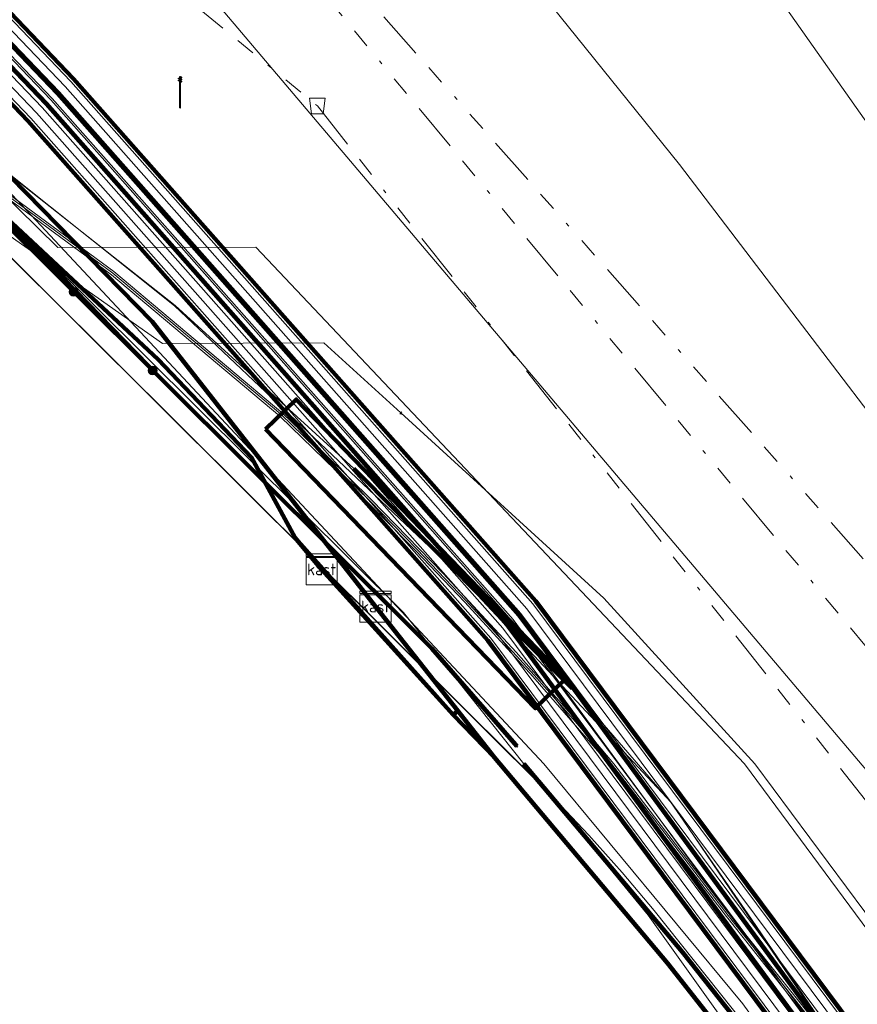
# Model space of a CAD drawing. Header units: metres. Extents: x 153756 to 154348, y 463867 to 464433.
# Tile 53 of 76: x 154060 to 154081, y 463994 to 464019. Entities that reach past the tile are written whole.
import ezdxf
from ezdxf.enums import TextEntityAlignment as Align
from ezdxf.lldxf.tags import DXFTag

# ---------------------------------------------------------------- set-up
doc = ezdxf.new("R2010")
doc.units = ezdxf.units.M
doc.header["$LTSCALE"] = 0.5
doc.linetypes.add('RI-OVERIG-SO', pattern=[17, 5, -2, 2, -2, 0, -2, 2, -2])
doc.layers.get('0').update_dxf_attribs({"linetype": 'CONTINUOUS'})
for name, color, linetype, lineweight in [('B-PV-KL-DATA_COAXKABEL_17_ZIGGO BV-G', 90, 'KL-DATA-SO', 18), ('B-PV-KL-DATA_DUCT_ZIGGO BV-G', 90, 'CONTINUOUS', 100), ('B-PV-KL-DATA_EUROFIBER NEDERLAND BV-G', 90, 'KL-DATA-SO', 18), ('B-PV-KL-DATA_HULPSTUK_KPN BV-S', 90, 'CONTINUOUS', 25), ('B-PV-KL-DATA_HULPSTUK_ZIGGO BV-S', 90, 'CONTINUOUS', 25), ('B-PV-KL-DATA_KABELBED_KPN BV-G', 90, 'CONTINUOUS', 100), ('B-PV-KL-DATA_KABELBED_ZIGGO BV-G', 90, 'CONTINUOUS', 100), ('B-PV-KL-DATA_MANTELBUIS_POLYVINYLCHLORIDE PVC_110_KPN BV-G', 90, 'CONTINUOUS', 100), ('B-PV-KL-DATA_MANTELBUIS_REGGEFIBER OPERATOR BV-G', 90, 'CONTINUOUS', 100), ('B-PV-KL-DATA_MANTELBUIS_ZIGGO BV-G', 90, 'CONTINUOUS', 100), ('B-PV-KL-DATA_REGGEFIBER OPERATOR BV-G', 90, 'KL-DATA-SO', 18), ('B-PV-KL-DATA_STEDIN NETBEHEER BV-G', 90, 'KL-DATA-SO', 18), ('B-PV-KL-ET_HS_50 KV_STEDIN NETBEHEER BV-G', 10, 'KL-HS-SO', 18), ('B-PV-KL-ET_HS_MANTELBUIS_POLYETHYLEEN PE_110_STEDIN NETBEHEER BV-G', 10, 'CONTINUOUS', 100), ('B-PV-KL-ET_HS_MANTELBUIS_POLYETHYLEEN PE_125_STEDIN NETBEHEER BV-G', 10, 'CONTINUOUS', 100), ('B-PV-KL-ET_HS_MANTELBUIS_POLYVINYLCHLORIDE PVC_125_STEDIN NETBEHEER BV-G', 10, 'CONTINUOUS', 100), ('B-PV-KL-ET_LS_400 V_STEDIN NETBEHEER BV-G', 190, 'KL-LS-SO', 18), ('B-PV-KL-ET_LS_GEMEENTE AMERSFOORT-S', 190, 'CONTINUOUS', 25), ('B-PV-KL-ET_LS_MANTELBUIS_POLYETHYLEEN PE_110_STEDIN NETBEHEER BV-G', 190, 'CONTINUOUS', 100), ('B-PV-KL-ET_LS_MANTELBUIS_POLYETHYLEEN PE_125_STEDIN NETBEHEER BV-G', 190, 'CONTINUOUS', 100), ('B-PV-KL-ET_LS_MANTELBUIS_POLYVINYLCHLORIDE PVC_125_STEDIN NETBEHEER BV-G', 190, 'CONTINUOUS', 100), ('B-PV-KL-ET_MS_10 KV_STEDIN NETBEHEER BV-G', 130, 'KL-MS-SO', 18), ('B-PV-KL-ET_MS_MANTELBUIS_POLYETHYLEEN PE_110_STEDIN NETBEHEER BV-G', 130, 'CONTINUOUS', 100), ('B-PV-KL-ET_MS_MANTELBUIS_POLYETHYLEEN PE_125_STEDIN NETBEHEER BV-G', 130, 'CONTINUOUS', 100), ('B-PV-KL-GAS_LD_GRIJS GIETIJZER_274_STEDIN NETBEHEER BV-G', 50, 'KL-GAS_LD-SO', 18), ('B-PV-KL-WARMTENET_WARMTEBEDRIJF EDE-G', 80, 'KL-WARMTENET-SO', 18), ('B-PV-KL-WATER_150_VITENS-G', 170, 'KL-WATER-SO', 18), ('B-PV-KL-WATER_160_VITENS-G', 170, 'KL-WATER-SO', 18), ('B-PV-KL-WATER_HULPSTUK_VITENS-S', 170, 'CONTINUOUS', 25), ('B-PV-OG-INFO_STEDIN NETBEHEER BV-G', 7, 'CONTINUOUS', 18), ('B-PV-OG-INFO_WARMTEBEDRIJF EDE-GV', 7, 'CONTINUOUS', 18), ('B-PV-RI-VRIJVERVAL_BETON_1800_GEMEENTE AMERSFOORT-G', 210, 'RI-OVERIG-SO', 18), ('B-PV-RI-VRIJVERVAL_BETON_300_GEMEENTE AMERSFOORT-G', 210, 'RI-OVERIG-SO', 18), ('B-PV-RI-VRIJVERVAL_BETON_480_GEMEENTE AMERSFOORT-G', 210, 'RI-OVERIG-SO', 18), ('B-PV-RI-VRIJVERVAL_HULPSTUK_GEMEENTE AMERSFOORT-S', 210, 'CONTINUOUS', 25)]:
    doc.layers.add(name, color=color, linetype=linetype, lineweight=lineweight)
doc.styles.add('NLCS-ISO', font='txt')
tags = doc.linetypes.add('KL-DATA-SO', pattern='A,4,-1,[101,NLCS.SHX,S=0.5,R=0,X=0,Y=0],-1,4,-1,["D",Standard,S=1,R=0,X=-0.25,Y=-0.5],-1.5', length=12.5).pattern_tags.tags
tags[18] = DXFTag(74, 10)
tags = doc.linetypes.add('KL-GAS_LD-SO', pattern='A,4,-1,[69,NLCS.SHX,S=0.5,R=0,X=0,Y=0],-1,4,-1,["L",Standard,S=1,R=0,X=0.25,Y=-0.5],-2', length=13).pattern_tags.tags
tags[18] = DXFTag(74, 10)
tags = doc.linetypes.add('KL-HS-SO', pattern='A,4,-1,[103,NLCS.SHX,S=0.75,R=0,X=0,Y=0],-1,4,-1,["H",Standard,S=1,R=0,X=0,Y=-0.5],-2', length=13).pattern_tags.tags
tags[18] = DXFTag(74, 10)
tags = doc.linetypes.add('KL-LS-SO', pattern='A,4,-1,[103,NLCS.SHX,S=0.75,R=0,X=0,Y=0],-1,4,-1,["L",Standard,S=1,R=0,X=0,Y=-0.5],-2', length=13).pattern_tags.tags
tags[18] = DXFTag(74, 10)
tags = doc.linetypes.add('KL-MS-SO', pattern='A,4,-1,[103,NLCS.SHX,S=0.75,R=0,X=0,Y=0],-1,4,-1,["M",Standard,S=1,R=0,X=0,Y=-0.5],-2', length=13).pattern_tags.tags
tags[18] = DXFTag(74, 10)
tags = doc.linetypes.add('KL-WARMTENET-SO', pattern='A,7,-1.5,["WN",Standard,S=1,R=0,X=-0.3,Y=-0.5],-3', length=11.5).pattern_tags.tags
tags[6] = DXFTag(74, 10)
doc.linetypes.add('KL-WATER-SO', pattern='A,7,-0.5,[168,NLCS.SHX,S=0.75,R=0,X=0.75,Y=0],-2', length=9.5)

# ---------------------------------------------------------------- blocks, each defined once
blk = doc.blocks.new('SKL-WTB_HULP_KAST-SO')
at = {"color": 0, "linetype": 'ByBlock', "lineweight": 18}
for points in [[(-2, 2), (2, 2), (2, 1.68), (-2, 1.68)], [(-2, 1.52), (2, 1.52), (2, -2), (-2, -2)]]:
    blk.add_lwpolyline(points, close=True, dxfattribs=at)
at = {"color": 0, "linetype": 'ByBlock', "lineweight": 18, "style": 'NLCS-ISO'}
blk.add_text('kast', height=1.5, dxfattribs=at).set_placement((0, 0), align=Align.MIDDLE_CENTER)
at = {"color": 0, "linetype": 'ByBlock', "lineweight": 18, "style": 'NLCS-ISO', "flags": 1}
for tag, p in [('TYPE', (2.5, 0)), ('LABEL', (2.5, -1.5)), ('OMSCHRIJVING', (2.5, -3))]:
    blk.add_attdef(tag, p, '', height=1, dxfattribs=at)
blk = doc.blocks.new('SKL-WTB_HULP_OVERIG-SO')
at = {"color": 0, "linetype": 'ByBlock', "lineweight": 18}
for points in [[(-0.14, 0.14), (0.14, -0.14)], [(0.14, 0.14), (-0.14, -0.14)]]:
    blk.add_lwpolyline(points, dxfattribs=at)
at = {"color": 0, "linetype": 'ByBlock', "lineweight": 18, "style": 'NLCS-ISO', "flags": 1}
for tag, p in [('TYPE', (1.5, 0)), ('LABEL', (1.5, -1.5)), ('OMSCHRIJVING', (1.5, -3))]:
    blk.add_attdef(tag, p, '', height=1, dxfattribs=at)
blk = doc.blocks.new('SKL-WTB_HULP_MOF-SO')
at = {"linetype": 'ByBlock', "lineweight": 18}
h = blk.add_hatch(color=0, dxfattribs=at)
h.dxf.hatch_style = 1
h.paths.add_polyline_path([(-0.5625, 0, 1), (0.5625, 0, 1)])
at = {"color": 0, "linetype": 'ByBlock', "lineweight": 18}
blk.add_circle((0, 0), 0.5625, dxfattribs=at)
at = {"color": 0, "linetype": 'ByBlock', "lineweight": 18, "style": 'NLCS-ISO', "flags": 1}
for tag, p in [('TYPE', (1.5, 0)), ('LABEL', (1.5, -1.5)), ('OMSCHRIJVING', (1.5, -3))]:
    blk.add_attdef(tag, p, '', height=1, dxfattribs=at)
blk = doc.blocks.new('SRI-HULP_AFVOER_OPVANG-SO')
at = {"color": 0, "linetype": 'ByBlock', "lineweight": 18}
blk.add_lwpolyline([(-0.75, -1), (-1, 1), (1, 1), (0.75, -1)], close=True, dxfattribs=at)
at = {"color": 0, "linetype": 'ByBlock', "lineweight": 18, "style": 'NLCS-ISO', "flags": 1}
for tag, p in [('TYPE', (1.5, 0)), ('LABEL', (1.5, -1.5)), ('OMSCHRIJVING', (1.5, -3))]:
    blk.add_attdef(tag, p, '', height=1, dxfattribs=at)
blk = doc.blocks.new('SKL-ET_LS_MAST-SO')
for p, q in [((-0.05, 2.07), (0.05, 2.07)), ((-0.05, -2), (0.05, -2))]:
    blk.add_line(p, q)
for points in [[(-0.18, 1.76), (-0.22, 1.76), (-0.22, 1.84), (-0.18, 1.84), (-0.18, 1.79)], [(-0.18, 1.49), (-0.22, 1.49), (-0.22, 1.57), (-0.18, 1.57), (-0.18, 1.52)], [(-0.18, 1.79), (-0.05, 1.79)], [(-0.18, 1.76), (-0.05, 1.76)], [(-0.18, 1.52), (-0.05, 1.52)], [(-0.18, 1.49), (-0.05, 1.49)], [(-0.05, -2), (-0.05, 2.07)], [(0.05, -2), (0.05, 2.07)], [(0.18, 1.92), (0.05, 1.92)], [(0.18, 1.89), (0.05, 1.89)], [(0.18, 1.66), (0.05, 1.66)], [(0.18, 1.63), (0.05, 1.63)], [(0.18, 1.39), (0.05, 1.39)], [(0.18, 1.36), (0.05, 1.36)], [(0.18, 1.89), (0.22, 1.89), (0.22, 1.97), (0.18, 1.97), (0.18, 1.92)], [(0.18, 1.63), (0.22, 1.63), (0.22, 1.71), (0.18, 1.71), (0.18, 1.66)], [(0.18, 1.36), (0.22, 1.36), (0.22, 1.44), (0.18, 1.44), (0.18, 1.39)]]:
    blk.add_lwpolyline(points)

msp = doc.modelspace()

# ---------------------------------------------------------------- linework, layer by layer
at = {"layer": 'B-PV-KL-DATA_COAXKABEL_17_ZIGGO BV-G', "ltscale": 0.5, "flags": 128}
for points in [[(153919.76, 464112.039), (153919.49, 464111.614), (153918.716, 464110.414), (153937.799, 464098.291), (153943.197, 464094.834), (153954.289, 464087.761), (153974.268, 464075.126), (153982.336, 464069.737), (153987.267, 464066.475), (153989.279, 464066.382), (153989.895, 464066.197), (153990.466, 464065.903), (153990.974, 464065.509), (153991.236, 464065.215), (154027.08, 464035.561), (154032.015, 464032.514), (154035.541, 464029.473), (154042.649, 464025.336), (154053.187, 464018.85), (154057.025, 464016.293), (154059.577, 464014.054), (154063.481, 464010.416), (154065.882, 464007.891), (154067.01, 464005.818), (154067.69, 464005.006), (154071.08, 464001.259), (154072.148, 464000.16), (154072.274, 464000), (154076.598, 463994.86), (154077.905, 463993.198), (154086.001, 463982.044), (154089.465, 463977.165), (154095.389, 463968.12), (154100.278, 463959.993), (154102.287, 463956.383), (154102.835, 463955.689), (154102.279, 463955.452)], [(153912.769, 463959.811), (153912.23, 463958.969), (153913.454, 463958.198), (153917.095, 463966.781), (153917.034, 463969.871), (153917.893, 463969.328), (153923.608, 463978.346), (153924.706, 463977.651), (153927.61, 463978.423), (153936.8, 463993.156), (153938.374, 463995.577), (153939.084, 463996.629), (153939.807, 463997.674), (153940.542, 463998.71), (153941.477, 463999.999), (153943.04, 464002.043), (153944.648, 464004.053), (153946.3, 464006.026), (153947.995, 464007.962), (153949.733, 464009.861), (153952.561, 464012.785), (153953.442, 464013.722), (153954.32, 464014.677), (153955.187, 464015.642), (153956.043, 464016.617), (153956.888, 464017.601), (153992.197, 464060.162), (153990.277, 464064.565), (153988.7, 464066.409), (153989.279, 464066.382), (153989.895, 464066.197), (153990.466, 464065.903), (153990.974, 464065.509), (153991.236, 464065.215), (154027.08, 464035.561), (154032.015, 464032.514), (154035.541, 464029.473), (154042.649, 464025.336), (154053.187, 464018.85), (154057.025, 464016.293), (154059.577, 464014.054), (154063.481, 464010.416), (154065.882, 464007.891), (154067.01, 464005.818), (154067.69, 464005.006), (154071.08, 464001.259), (154072.148, 464000.16), (154072.274, 464000), (154076.598, 463994.86), (154077.905, 463993.198), (154086.001, 463982.044), (154089.465, 463977.165), (154095.389, 463968.12), (154100.278, 463959.993), (154102.287, 463956.383), (154102.835, 463955.689), (154102.279, 463955.452)]]:
    msp.add_lwpolyline(points, dxfattribs=at)
at = {"layer": 'B-PV-KL-DATA_DUCT_ZIGGO BV-G', "ltscale": 0.5, "flags": 128}
for points in [[(154102.287, 463956.383), (154100.278, 463959.993), (154095.389, 463968.12), (154089.465, 463977.165), (154077.905, 463993.198), (154076.598, 463994.86), (154072.148, 464000.16), (154071.08, 464001.259), (154067.01, 464005.818), (154065.882, 464007.891), (154063.481, 464010.416), (154059.577, 464014.054), (154057.025, 464016.293), (154053.187, 464018.85), (154042.649, 464025.336), (154036.464, 464028.936)], [(154102.287, 463956.383), (154100.278, 463959.993), (154095.389, 463968.12), (154089.465, 463977.165), (154086.001, 463982.044), (154077.905, 463993.198), (154076.598, 463994.86), (154072.148, 464000.16), (154071.08, 464001.259), (154067.69, 464005.006), (154067.01, 464005.818), (154065.882, 464007.891), (154063.481, 464010.416), (154059.577, 464014.054)], [(154059.577, 464014.054), (154063.481, 464010.416), (154065.882, 464007.891), (154067.01, 464005.818), (154067.69, 464005.006), (154071.08, 464001.259), (154072.148, 464000.16), (154076.598, 463994.86), (154077.905, 463993.198), (154086.001, 463982.044), (154089.465, 463977.165), (154095.389, 463968.12), (154100.278, 463959.993), (154102.287, 463956.383)], [(154102.287, 463956.383), (154100.278, 463959.993), (154095.389, 463968.12), (154089.465, 463977.165), (154086.001, 463982.044), (154077.905, 463993.198), (154076.598, 463994.86), (154072.148, 464000.16), (154071.08, 464001.259), (154067.69, 464005.006), (154067.01, 464005.818), (154065.882, 464007.891), (154063.481, 464010.416), (154059.577, 464014.054)], [(154102.287, 463956.383), (154100.278, 463959.993), (154095.389, 463968.12), (154089.465, 463977.165), (154086.001, 463982.044), (154077.905, 463993.198), (154076.598, 463994.86), (154072.148, 464000.16), (154071.197, 464001.364), (154071.08, 464001.259), (154067.69, 464005.006), (154067.01, 464005.818), (154065.882, 464007.891), (154063.481, 464010.416), (154059.577, 464014.054)], [(154102.287, 463956.383), (154100.278, 463959.993), (154095.389, 463968.12), (154089.465, 463977.165), (154086.001, 463982.044), (154077.905, 463993.198), (154076.598, 463994.86), (154072.148, 464000.16), (154071.08, 464001.259), (154067.69, 464005.006), (154067.01, 464005.818), (154065.882, 464007.891), (154063.481, 464010.416), (154059.577, 464014.054)], [(154102.287, 463956.383), (154100.278, 463959.993), (154095.389, 463968.12), (154089.465, 463977.165), (154086.001, 463982.044), (154077.905, 463993.198), (154076.598, 463994.86), (154072.148, 464000.16), (154071.08, 464001.259), (154067.69, 464005.006), (154067.01, 464005.818), (154065.882, 464007.891), (154063.481, 464010.416), (154059.577, 464014.054)], [(154102.287, 463956.383), (154100.278, 463959.993), (154095.389, 463968.12), (154089.465, 463977.165), (154086.001, 463982.044), (154077.905, 463993.198), (154076.598, 463994.86), (154072.148, 464000.16), (154071.08, 464001.259), (154067.69, 464005.006), (154067.01, 464005.818), (154065.882, 464007.891), (154063.481, 464010.416), (154059.577, 464014.054)], [(154101.354, 463958.633), (154094.463, 463970.08), (154090.325, 463976.096), (154087.859, 463979.625), (154083.695, 463985.464), (154080.382, 463990.046), (154076.598, 463994.86), (154072.148, 464000.16), (154071.08, 464001.259), (154067.69, 464005.006), (154067.01, 464005.818), (154065.882, 464007.891), (154063.481, 464010.416), (154059.577, 464014.054)], [(154102.287, 463956.383), (154100.278, 463959.993), (154095.389, 463968.12), (154089.465, 463977.165), (154086.001, 463982.044), (154077.905, 463993.198), (154076.598, 463994.86), (154072.148, 464000.16), (154071.08, 464001.259), (154067.69, 464005.006), (154067.01, 464005.818), (154065.882, 464007.891), (154063.481, 464010.416), (154059.577, 464014.054)], [(154102.287, 463956.383), (154100.278, 463959.993), (154095.389, 463968.12), (154089.465, 463977.165), (154086.001, 463982.044), (154077.905, 463993.198), (154076.598, 463994.86), (154072.148, 464000.16), (154071.08, 464001.259), (154067.69, 464005.006), (154067.01, 464005.818), (154065.882, 464007.891), (154063.481, 464010.416), (154059.577, 464014.054)], [(154101.354, 463958.633), (154094.463, 463970.08), (154090.325, 463976.096), (154087.859, 463979.625), (154083.695, 463985.464), (154080.382, 463990.046), (154076.598, 463994.86), (154072.148, 464000.16), (154071.08, 464001.259), (154067.69, 464005.006), (154067.01, 464005.818), (154065.882, 464007.891), (154063.481, 464010.416), (154059.577, 464014.054)], [(154102.287, 463956.383), (154100.278, 463959.993), (154095.389, 463968.12), (154089.465, 463977.165), (154086.001, 463982.044), (154077.905, 463993.198), (154076.598, 463994.86), (154072.148, 464000.16), (154071.08, 464001.259), (154067.69, 464005.006), (154067.01, 464005.818), (154065.882, 464007.891), (154063.481, 464010.416), (154059.577, 464014.054)], [(154102.287, 463956.383), (154100.278, 463959.993), (154095.389, 463968.12), (154089.465, 463977.165), (154086.001, 463982.044), (154077.905, 463993.198), (154076.598, 463994.86), (154072.148, 464000.16), (154071.08, 464001.259), (154067.69, 464005.006), (154067.01, 464005.818), (154065.882, 464007.891), (154063.481, 464010.416), (154059.577, 464014.054)], [(154102.287, 463956.383), (154100.278, 463959.993), (154095.389, 463968.12), (154089.465, 463977.165), (154077.905, 463993.198), (154076.598, 463994.86), (154072.148, 464000.16), (154071.08, 464001.259), (154067.01, 464005.818), (154065.882, 464007.891), (154063.481, 464010.416), (154059.577, 464014.054)], [(154102.287, 463956.383), (154100.278, 463959.993), (154095.389, 463968.12), (154089.465, 463977.165), (154086.001, 463982.044), (154077.905, 463993.198), (154076.598, 463994.86), (154072.148, 464000.16), (154071.08, 464001.259), (154067.69, 464005.006), (154067.01, 464005.818), (154065.882, 464007.891), (154063.481, 464010.416), (154059.577, 464014.054)], [(154059.577, 464014.054), (154063.481, 464010.416), (154065.882, 464007.891), (154067.01, 464005.818), (154071.08, 464001.259), (154072.148, 464000.16), (154076.598, 463994.86), (154080.382, 463990.046), (154083.695, 463985.464), (154087.859, 463979.625), (154090.325, 463976.096), (154094.463, 463970.08), (154101.354, 463958.633)]]:
    msp.add_lwpolyline(points, dxfattribs=at)
at = {"layer": 'B-PV-KL-DATA_EUROFIBER NEDERLAND BV-G', "ltscale": 0.5, "flags": 128}
for points in [[(153867.055, 464146.557), (153884.7, 464135.5), (153888.9, 464132.8), (153917.1, 464115.1), (153944.3, 464097.3), (153967.4, 464083.2), (153971.7, 464080.5), (153972.65, 464079.96), (153972.59, 464077.67), (153973.11, 464077.36), (153973.62, 464077.05), (153975.55, 464078.18), (153977.2, 464077.2), (153981.4, 464074.6), (153988.6, 464070), (153993.1, 464065.9), (154000, 464059.3), (154019.3, 464040.9), (154026.2, 464036.6), (154030.8, 464033.7), (154039.3, 464028.3), (154056.5, 464017.1), (154069.8, 464003.9), (154072.9, 464000), (154076.1, 463996.1), (154084.6, 463984.2), (154086.6, 463981.4), (154088.6, 463978.6), (154090.6, 463975.8), (154092.5, 463972.9), (154094.3, 463970), (154094.4, 463970), (154101.2, 463958.6), (154104.8, 463951.6), (154104.7, 463951.6), (154105.2, 463950.8), (154107.6, 463946.1), (154109.7, 463941.8), (154109.9, 463941.4), (154113.8, 463933.2), (154119.9, 463920.6), (154124.385, 463911.354)], [(153973.105, 464077.359), (153973.617, 464077.046), (153975.555, 464078.18), (153977.2, 464077.2), (153981.4, 464074.6), (153988.6, 464070), (153993.1, 464065.9), (154000, 464059.3), (154019.3, 464040.9), (154026.2, 464036.6), (154030.8, 464033.7), (154039.3, 464028.3), (154056.5, 464017.1), (154069.8, 464003.9), (154072.9, 464000), (154076.1, 463996.1), (154084.6, 463984.2), (154086.6, 463981.4), (154088.6, 463978.6), (154090.6, 463975.8), (154092.5, 463972.9), (154094.3, 463970), (154094.4, 463970), (154101.2, 463958.6), (154104.8, 463951.6), (154104.7, 463951.6), (154105.2, 463950.8), (154107.6, 463946.1), (154109.7, 463941.8), (154109.9, 463941.4), (154113.8, 463933.2), (154119.9, 463920.6), (154124.385, 463911.353)], [(153973.11, 464077.36), (153973.62, 464077.05), (153975.55, 464078.18), (153977.2, 464077.2), (153981.4, 464074.6), (153988.6, 464070), (153993.1, 464065.9), (154000, 464059.3), (154019.3, 464040.9), (154026.2, 464036.6), (154030.8, 464033.7), (154039.3, 464028.3), (154056.5, 464017.1), (154069.8, 464003.9), (154072.9, 464000), (154076.1, 463996.1), (154084.6, 463984.2), (154086.6, 463981.4), (154088.6, 463978.6), (154090.6, 463975.8), (154092.5, 463972.9), (154094.3, 463970), (154094.4, 463970), (154101.2, 463958.6), (154104.8, 463951.6), (154104.7, 463951.6), (154105.2, 463950.8), (154107.6, 463946.1), (154109.7, 463941.8), (154109.9, 463941.4), (154113.8, 463933.2), (154119.9, 463920.6), (154124.385, 463911.354)], [(153973.11, 464077.36), (153973.62, 464077.05), (153974.78, 464077.73), (153982.04, 464072.95), (153985.75, 464070.64), (153986.61, 464069.61), (153987.24, 464068.25), (153986.58, 464066.63), (153983.59, 464063.01), (153981.37, 464060.36), (153991, 464058.6), (154031.1, 464033.2), (154057.5, 464016.9), (154063.9, 464011.8), (154071.1, 464005), (154076.7, 463999), (154080.5, 463993.4), (154083, 463988.7), (154097.1, 463967.8), (154108.9, 463947.1), (154111.48, 463941.51), (154105.38, 463938.52), (154097.02, 463934.35), (154077.461, 463926.031)], [(154125.205, 463912.874), (154111.48, 463941.51), (154108.9, 463947.1), (154097.1, 463967.8), (154083, 463988.7), (154080.5, 463993.4), (154076.7, 463999), (154071.1, 464005), (154063.9, 464011.8), (154057.5, 464016.9), (154031.1, 464033.2), (153991, 464058.6), (153981.37, 464060.36), (153983.59, 464063.01), (153986.58, 464066.63), (153987.24, 464068.25), (153986.61, 464069.61), (153985.75, 464070.64), (153982.04, 464072.95), (153974.78, 464077.73), (153973.62, 464077.05), (153973.11, 464077.36)], [(154125.205, 463912.874), (154111.48, 463941.51), (154108.9, 463947.1), (154097.1, 463967.8), (154083, 463988.7), (154080.5, 463993.4), (154076.7, 463999), (154071.1, 464005), (154063.9, 464011.8), (154057.5, 464016.9), (154039.23, 464028.18), (154032.267, 464032.481), (154032.027, 464032.421)], [(154111.484, 463941.51), (154108.9, 463947.1), (154097.1, 463967.8), (154083, 463988.7), (154080.5, 463993.4), (154076.7, 463999), (154071.1, 464005), (154063.9, 464011.8), (154057.5, 464016.9), (154032.267, 464032.481), (154032.027, 464032.421)]]:
    msp.add_lwpolyline(points, dxfattribs=at)
at = {"layer": 'B-PV-KL-DATA_KABELBED_KPN BV-G', "ltscale": 0.5, "flags": 128}
for points in [[(154063.53, 464009.941), (154056.359, 464017.308), (154051.742, 464020.337), (154041.52, 464027.043), (154035.854, 464030.625)], [(154051.431, 464019.897), (154052.352, 464019.313), (154056.144, 464016.972), (154058.946, 464014.507), (154063.53, 464009.941)], [(154072.719, 464000.455), (154070.53, 464002.972), (154063.53, 464009.941)], [(154069.005, 464004.489), (154070.53, 464002.972), (154072.681, 464000.498)], [(154072.903, 463999.994), (154076.985, 463995.144), (154079.417, 463992.074)], [(154073.278, 463999.549), (154075.425, 463996.996)]]:
    msp.add_lwpolyline(points, dxfattribs=at)
at = {"layer": 'B-PV-KL-DATA_KABELBED_ZIGGO BV-G', "ltscale": 0.5, "flags": 128}
for points in [[(154069.078, 464004.05), (154063.321, 464011.398), (154058.86, 464015.945), (154051.761, 464020.326)], [(154051.395, 464019.953), (154053.187, 464018.85), (154057.025, 464016.293), (154059.577, 464014.054), (154062.199, 464011.61)], [(154062.199, 464011.61), (154063.481, 464010.416), (154065.882, 464007.891), (154067.01, 464005.818), (154067.69, 464005.006)], [(154067.69, 464005.006), (154071.08, 464001.259)], [(154071.197, 464001.364), (154069.078, 464004.05)], [(154071.08, 464001.259), (154071.197, 464001.364)], [(154072.148, 464000.16), (154071.197, 464001.364)], [(154071.08, 464001.259), (154072.148, 464000.16)], [(154072.148, 464000.16), (154076.598, 463994.86), (154077.905, 463993.198)]]:
    msp.add_lwpolyline(points, dxfattribs=at)
at = {"layer": 'B-PV-KL-DATA_MANTELBUIS_POLYVINYLCHLORIDE PVC_110_KPN BV-G', "ltscale": 0.5, "flags": 128}
for points in [[(154069.005, 464004.489), (154070.53, 464002.972), (154072.681, 464000.498)], [(154073.278, 463999.549), (154075.425, 463996.996)]]:
    msp.add_lwpolyline(points, dxfattribs=at)
at = {"layer": 'B-PV-KL-DATA_MANTELBUIS_REGGEFIBER OPERATOR BV-G', "ltscale": 0.5, "flags": 128}
msp.add_lwpolyline([(154068.521, 464007.606), (154074.144, 464001.941)], dxfattribs=at)
at = {"layer": 'B-PV-KL-DATA_MANTELBUIS_ZIGGO BV-G', "ltscale": 0.5, "flags": 128}
msp.add_lwpolyline([(154067.69, 464005.006), (154071.08, 464001.259), (154071.197, 464001.364), (154069.078, 464004.05)], dxfattribs=at)
at = {"layer": 'B-PV-KL-DATA_REGGEFIBER OPERATOR BV-G', "ltscale": 0.5, "flags": 128}
for points in [[(154125.098, 463912.675), (154122.563, 463918.029), (154119.406, 463924.647), (154116.75, 463930.099), (154108.853, 463947.11), (154102.064, 463959.103), (154097.061, 463967.786), (154090.856, 463977.514), (154086.551, 463983.59), (154083.032, 463988.74), (154081.617, 463991.401), (154080.512, 463993.435), (154078.763, 463995.995), (154076.679, 463999.015), (154074.146, 464001.943), (154068.52, 464007.606), (154063.917, 464011.811), (154057.468, 464016.892), (154031.661, 464033.154), (154031.09, 464033.241), (153991.046, 464058.603), (153987.323, 464054.011), (153979.687, 464044.705), (153966.502, 464028.783), (153958.02, 464018.555), (153954.347, 464014.285), (153950.258, 464010.028), (153944.913, 464004.099), (153939.841, 463997.392), (153935.746, 463990.97), (153932.394, 463984.423), (153930.294, 463982.232), (153930.145, 463980.64), (153913.321, 463958.985), (153912.962, 463958.476), (153909.74, 463953.762), (153898.931, 463937.065), (153888.865, 463921.119), (153882.146, 463910.53), (153876.328, 463900.917), (153876.526, 463899.526), (153875.952, 463898.534), (153875.691, 463898.118), (153872.253, 463892.456)], [(154125.098, 463912.675), (154122.563, 463918.029), (154119.388, 463924.685), (154116.75, 463930.099), (154108.853, 463947.11), (154102.064, 463959.103), (154097.061, 463967.786), (154090.856, 463977.514), (154086.551, 463983.59), (154083.032, 463988.74), (154081.617, 463991.401), (154080.512, 463993.435), (154078.763, 463995.995), (154076.679, 463999.015), (154074.146, 464001.943), (154068.52, 464007.606), (154063.917, 464011.811), (154057.468, 464016.892), (154031.661, 464033.154), (154031.09, 464033.241), (153991.046, 464058.603), (153987.323, 464054.011), (153979.687, 464044.705), (153966.502, 464028.783), (153958.02, 464018.555), (153954.347, 464014.285), (153950.258, 464010.028), (153944.913, 464004.099), (153939.841, 463997.392), (153935.746, 463990.97), (153931.864, 463984.749), (153930.294, 463982.232), (153930.145, 463980.64), (153913.321, 463958.985), (153912.962, 463958.476), (153909.74, 463953.762), (153898.931, 463937.065), (153888.865, 463921.119), (153882.146, 463910.53), (153876.328, 463900.917), (153876.526, 463899.526), (153875.952, 463898.534), (153875.691, 463898.118), (153872.253, 463892.456)]]:
    msp.add_lwpolyline(points, dxfattribs=at)
at = {"layer": 'B-PV-KL-DATA_STEDIN NETBEHEER BV-G', "ltscale": 0.5, "flags": 128}
for points in [[(153868.933, 464149.518), (153871.207, 464148.082), (153992.997, 464071.272), (154018.009, 464054.721), (154032.252, 464043.728), (154056.605, 464021.476), (154060.747, 464017.144), (154072.629, 464003.712), (154091.833, 463977.529), (154096.909, 463969.797), (154106.625, 463953.097), (154119.665, 463926.186), (154125.852, 463914.072)], [(154085.278, 463984.48), (154083.964, 463986.272), (154082.618, 463988.072), (154080.792, 463990.47), (154078.94, 463992.849), (154076.262, 463996.215), (154075.432, 463997.199), (154074.576, 463998.159), (154073.694, 463999.096), (154072.796, 464000), (154055.312, 464017.391), (154051.169, 464021.676), (154035.765, 464030.852)]]:
    msp.add_lwpolyline(points, dxfattribs=at)
at = {"layer": 'B-PV-KL-ET_HS_50 KV_STEDIN NETBEHEER BV-G', "ltscale": 0.5, "flags": 128}
for points in [[(153869.282, 464150.067), (153871.554, 464148.632), (153993.351, 464071.818), (154018.386, 464055.25), (154032.671, 464044.226), (154057.06, 464021.941), (154061.225, 464017.583), (154073.133, 464004.121), (154092.583, 463978.027), (154097.676, 463970.267), (154107.069, 463953.328), (154120.156, 463926.432), (154126.169, 463914.659)], [(153869.175, 464149.898), (153871.447, 464148.463), (153993.242, 464071.65), (154018.27, 464055.087), (154032.542, 464044.073), (154056.92, 464021.798), (154061.078, 464017.448), (154072.978, 464003.995), (154092.416, 463977.917), (154097.505, 463970.163), (154106.894, 463953.231), (154119.977, 463926.343), (154126.053, 463914.445)], [(154125.88, 463914.125), (154119.709, 463926.209), (154106.626, 463953.097), (154097.251, 463970.004), (154092.16, 463977.76), (154072.745, 464003.806), (154060.857, 464017.245), (154056.71, 464021.583), (154032.349, 464043.843), (154018.096, 464054.843), (153993.079, 464071.398), (153871.287, 464148.209), (153869.014, 464149.645)], [(153869.067, 464149.729), (153871.34, 464148.294), (153993.133, 464071.482), (154018.154, 464054.924), (154032.413, 464043.92), (154056.78, 464021.655), (154060.931, 464017.313), (154072.823, 464003.869), (154092.249, 463977.807), (154097.334, 463970.059), (154106.719, 463953.134), (154119.798, 463926.254), (154125.938, 463914.231)], [(154125.65, 463913.697), (154119.351, 463926.031), (154106.266, 463952.921), (154096.909, 463969.796), (154091.84, 463977.52), (154072.435, 464003.554), (154060.563, 464016.975), (154056.43, 464021.297), (154032.091, 464043.537), (154017.864, 464054.517), (153992.861, 464071.062), (153871.073, 464147.871), (153868.799, 464149.307)], [(153868.907, 464149.476), (153871.18, 464148.04), (153992.97, 464071.23), (154017.98, 464054.68), (154032.22, 464043.69), (154056.57, 464021.44), (154060.71, 464017.11), (154072.59, 464003.68), (154092, 463977.64), (154097.08, 463969.9), (154106.446, 463953.009), (154119.53, 463926.12), (154125.765, 463913.911)], [(153868.639, 464149.053), (153870.913, 464147.617), (153992.698, 464070.81), (154017.69, 464054.273), (154031.898, 464043.307), (154056.22, 464021.082), (154060.342, 464016.772), (154072.202, 464003.365), (154091.584, 463977.363), (154094.011, 463973.666)], [(153868.746, 464149.222), (153871.02, 464147.786), (153992.807, 464070.978), (154017.806, 464054.436), (154032.027, 464043.46), (154056.36, 464021.225), (154060.489, 464016.907), (154072.357, 464003.491), (154091.751, 463977.473), (154093.123, 463975.383), (154093.63, 463974.519), (154094.642, 463972.976), (154095.239, 463972.159), (154096.824, 463969.744), (154100.257, 463963.553), (154100.7, 463962.65), (154101.148, 463961.843)], [(153868.531, 464148.885), (153870.806, 464147.448), (153992.589, 464070.642), (154017.574, 464054.11), (154031.769, 464043.154), (154056.08, 464020.939), (154060.195, 464016.637), (154072.047, 464003.239), (154091.417, 463977.253), (154092.789, 463975.163), (154093.379, 463974.355), (154094.392, 463972.812), (154094.893, 463971.957), (154096.488, 463969.527), (154099.911, 463963.351), (154100.438, 463962.505), (154101.333, 463960.891), (154101.774, 463959.992), (154105.823, 463952.689), (154118.905, 463925.807), (154125.362, 463913.163)]]:
    msp.add_lwpolyline(points, dxfattribs=at)
at = {"layer": 'B-PV-KL-ET_HS_MANTELBUIS_POLYETHYLEEN PE_110_STEDIN NETBEHEER BV-G', "ltscale": 0.5, "flags": 128}
for points in [[(154091.994, 463977.647), (154072.785, 464003.838), (154060.894, 464017.279), (154056.745, 464021.619), (154032.381, 464043.881), (154018.125, 464054.884), (153993.106, 464071.44), (153871.314, 464148.251), (153869.041, 464149.687)], [(153868.826, 464149.349), (153871.1, 464147.913), (153992.888, 464071.104), (154017.893, 464054.558), (154032.123, 464043.575), (154056.465, 464021.333), (154060.6, 464017.009), (154072.473, 464003.586), (154091.672, 463977.411), (154091.994, 463977.647)]]:
    msp.add_lwpolyline(points, dxfattribs=at)
at = {"layer": 'B-PV-KL-ET_HS_MANTELBUIS_POLYETHYLEEN PE_125_STEDIN NETBEHEER BV-G', "ltscale": 0.5, "flags": 128}
msp.add_lwpolyline([(153868.478, 464148.8), (153870.753, 464147.363), (153992.536, 464070.558), (154017.514, 464054.029), (154031.705, 464043.077), (154056.01, 464020.868), (154060.121, 464016.568), (154071.969, 464003.175), (154091.359, 463977.162), (154092.641, 463978.118), (154073.211, 464004.185), (154061.299, 464017.652), (154057.13, 464022.012), (154032.735, 464044.303), (154018.446, 464055.331), (153993.404, 464071.902), (153871.607, 464148.717), (153869.335, 464150.152)], dxfattribs=at)
at = {"layer": 'B-PV-KL-ET_HS_MANTELBUIS_POLYVINYLCHLORIDE PVC_125_STEDIN NETBEHEER BV-G', "ltscale": 0.5, "flags": 128}
msp.add_lwpolyline([(154066.242, 464008.622), (154073.193, 464001.429), (154073.985, 464002.193), (154067.034, 464009.386), (154066.242, 464008.622)], dxfattribs=at)
at = {"layer": 'B-PV-KL-ET_LS_400 V_STEDIN NETBEHEER BV-G', "ltscale": 0.5, "flags": 128}
for points in [[(154070.614, 463959.556), (154071.078, 463959.267), (154072.191, 463961.045), (154068.473, 463963.373), (154083.965, 463988.217), (154084.004, 463988.319), (154084.02, 463988.425), (154084.016, 463988.532), (154083.99, 463988.637), (154083.944, 463988.734), (154081.947, 463991.36), (154080.085, 463993.75), (154078.143, 463996.193), (154075.219, 464000), (154074.703, 464000.609), (154072.7, 464002.878), (154070.819, 464004.901), (154068.972, 464006.796), (154067.83, 464007.927), (154066.693, 464009.021), (154062.333, 464012.684), (154048.343, 464022.994), (154035.215, 464031.24), (154027.583, 464035.616), (154027.384, 464035.704), (154027.149, 464035.777), (154026.882, 464035.842), (154026.331, 464035.944), (154025.775, 464036.014), (154025.216, 464036.05), (154024.655, 464036.053), (154023.628, 464035.972), (154022.615, 464035.778), (154021.63, 464035.473), (154020.683, 464035.063), (154019.787, 464034.552), (154019.306, 464034.219), (154018.847, 464033.857), (154018.411, 464033.467), (154017.999, 464033.052), (154017.615, 464032.612), (154013.613, 464028.419), (154010.358, 464024.915), (154007.153, 464021.367), (154002.152, 464015.661), (154000, 464013.112), (153999.439, 464012.409)], [(154001.997, 464012.456), (154001.923, 464012.814), (154001.853, 464013.469), (154001.847, 464014.127), (154001.905, 464014.784), (154001.984, 464015.128), (154002.069, 464015.351), (154002.168, 464015.544), (154002.333, 464015.787), (154007.19, 464021.334), (154010.395, 464024.881), (154013.649, 464028.385), (154017.653, 464032.579), (154018.036, 464033.018), (154018.445, 464033.431), (154018.879, 464033.819), (154019.336, 464034.179), (154019.814, 464034.51), (154020.705, 464035.018), (154021.647, 464035.426), (154022.627, 464035.729), (154023.635, 464035.922), (154024.657, 464036.003), (154025.214, 464036), (154025.77, 464035.964), (154026.323, 464035.895), (154027.136, 464035.729), (154027.469, 464035.614), (154035.189, 464031.197), (154048.315, 464022.953), (154062.306, 464012.642), (154066.637, 464009.003), (154067.218, 464008.449), (154068.937, 464006.761), (154070.145, 464005.531), (154071.415, 464004.198), (154073.169, 464002.282), (154074.17, 464001.148), (154075.156, 464000), (154078.161, 463996.09), (154080.046, 463993.719), (154081.907, 463991.329), (154083.901, 463988.708), (154083.965, 463988.53), (154083.958, 463988.341), (154083.926, 463988.251), (154068.404, 463963.357), (154072.122, 463961.029), (154071.062, 463959.336), (154070.641, 463959.599)], [(154002.045, 464012.466), (154001.972, 464012.822), (154001.903, 464013.472), (154001.897, 464014.125), (154001.955, 464014.777), (154002.032, 464015.113), (154002.115, 464015.331), (154002.211, 464015.519), (154002.372, 464015.756), (154007.227, 464021.301), (154010.432, 464024.847), (154013.685, 464028.351), (154017.691, 464032.546), (154018.073, 464032.984), (154018.479, 464033.395), (154018.911, 464033.781), (154019.366, 464034.139), (154019.841, 464034.468), (154020.727, 464034.973), (154021.664, 464035.379), (154022.639, 464035.68), (154023.642, 464035.872), (154024.659, 464035.953), (154025.212, 464035.95), (154025.765, 464035.914), (154026.315, 464035.846), (154027.123, 464035.681), (154027.494, 464035.548), (154035.163, 464031.154), (154048.287, 464022.912), (154062.279, 464012.6), (154066.614, 464008.957), (154068.333, 464007.292), (154070.109, 464005.496), (154071.379, 464004.164), (154073.132, 464002.249), (154075.093, 464000), (154078.122, 463996.059), (154080.007, 463993.688), (154081.867, 463991.298), (154083.826, 463988.729), (154083.902, 463988.585), (154083.918, 463988.505), (154083.907, 463988.344), (154083.878, 463988.267), (154068.336, 463963.341), (154072.053, 463961.013), (154071.046, 463959.405), (154070.667, 463959.641)], [(154109.957, 463943.906), (154107.367, 463948.832), (154107.124, 463949.079), (154099.122, 463964.175), (154097.657, 463966.732), (154096.359, 463968.894), (154093.393, 463973.489), (154090.231, 463977.951), (154086.877, 463982.272), (154083.44, 463987.01), (154078.544, 463993.81), (154073.412, 464000), (154056.04, 464018.588)]]:
    msp.add_lwpolyline(points, dxfattribs=at)
at = {"layer": 'B-PV-KL-ET_LS_MANTELBUIS_POLYETHYLEEN PE_110_STEDIN NETBEHEER BV-G', "ltscale": 0.5, "flags": 128}
for points in [[(154091.994, 463977.647), (154072.785, 464003.838), (154060.894, 464017.279), (154056.745, 464021.619), (154032.381, 464043.881), (154018.125, 464054.884), (153993.106, 464071.44), (153871.314, 464148.251), (153869.041, 464149.687)], [(153868.826, 464149.349), (153871.1, 464147.913), (153992.888, 464071.104), (154017.893, 464054.558), (154032.123, 464043.575), (154056.465, 464021.333), (154060.6, 464017.009), (154072.473, 464003.586), (154091.672, 463977.411), (154091.994, 463977.647)]]:
    msp.add_lwpolyline(points, dxfattribs=at)
at = {"layer": 'B-PV-KL-ET_LS_MANTELBUIS_POLYETHYLEEN PE_125_STEDIN NETBEHEER BV-G', "ltscale": 0.5, "flags": 128}
msp.add_lwpolyline([(153868.478, 464148.8), (153870.753, 464147.363), (153992.536, 464070.558), (154017.514, 464054.029), (154031.705, 464043.077), (154056.01, 464020.868), (154060.121, 464016.568), (154071.969, 464003.175), (154091.359, 463977.162), (154092.641, 463978.118), (154073.211, 464004.185), (154061.299, 464017.652), (154057.13, 464022.012), (154032.735, 464044.303), (154018.446, 464055.331), (153993.404, 464071.902), (153871.607, 464148.717), (153869.335, 464150.152)], dxfattribs=at)
at = {"layer": 'B-PV-KL-ET_LS_MANTELBUIS_POLYVINYLCHLORIDE PVC_125_STEDIN NETBEHEER BV-G', "ltscale": 0.5, "flags": 128}
msp.add_lwpolyline([(154066.242, 464008.622), (154073.193, 464001.429), (154073.985, 464002.193), (154067.034, 464009.386), (154066.242, 464008.622)], dxfattribs=at)
at = {"layer": 'B-PV-KL-ET_MS_10 KV_STEDIN NETBEHEER BV-G', "ltscale": 0.5, "flags": 128}
msp.add_lwpolyline([(154081.201, 463989.932), (154078.94, 463992.849), (154076.262, 463996.215), (154075.432, 463997.199), (154074.576, 463998.159), (154073.694, 463999.096), (154055.312, 464017.391), (154051.169, 464021.676), (154036.453, 464030.442)], dxfattribs=at)
at = {"layer": 'B-PV-KL-ET_MS_MANTELBUIS_POLYETHYLEEN PE_110_STEDIN NETBEHEER BV-G', "ltscale": 0.5, "flags": 128}
for points in [[(154091.994, 463977.647), (154072.785, 464003.838), (154060.894, 464017.279), (154056.745, 464021.619), (154032.381, 464043.881), (154018.125, 464054.884), (153993.106, 464071.44), (153871.314, 464148.251), (153869.041, 464149.687)], [(153868.826, 464149.349), (153871.1, 464147.913), (153992.888, 464071.104), (154017.893, 464054.558), (154032.123, 464043.575), (154056.465, 464021.333), (154060.6, 464017.009), (154072.473, 464003.586), (154091.672, 463977.411), (154091.994, 463977.647)]]:
    msp.add_lwpolyline(points, dxfattribs=at)
at = {"layer": 'B-PV-KL-ET_MS_MANTELBUIS_POLYETHYLEEN PE_125_STEDIN NETBEHEER BV-G', "ltscale": 0.5, "flags": 128}
msp.add_lwpolyline([(153868.478, 464148.8), (153870.753, 464147.363), (153992.536, 464070.558), (154017.514, 464054.029), (154031.705, 464043.077), (154056.01, 464020.868), (154060.121, 464016.568), (154071.969, 464003.175), (154091.359, 463977.162), (154092.641, 463978.118), (154073.211, 464004.185), (154061.299, 464017.652), (154057.13, 464022.012), (154032.735, 464044.303), (154018.446, 464055.331), (153993.404, 464071.902), (153871.607, 464148.717), (153869.335, 464150.152)], dxfattribs=at)
at = {"layer": 'B-PV-KL-GAS_LD_GRIJS GIETIJZER_274_STEDIN NETBEHEER BV-G', "ltscale": 0.5, "flags": 128}
msp.add_lwpolyline([(154057.288, 464016.844), (154060.892, 464013.298), (154065.997, 464013.311), (154078.584, 464000), (154088, 463987.273), (154091.699, 463982.088), (154096.555, 463974.831), (154099.35, 463970.317), (154100.535, 463968.314)], dxfattribs=at)
at = {"layer": 'B-PV-KL-WARMTENET_WARMTEBEDRIJF EDE-G', "ltscale": 0.5, "flags": 128}
for points in [[(154109.553, 463978.445), (154102.683, 463992.972), (154099.991, 463998.53), (154098.925, 463998.323), (154095.852, 463996.676), (154094.641, 463997.747), (154086.988, 464009.073), (154079.51, 464019.677), (154069.383, 464032.78), (154064.147, 464039.224), (154057.902, 464045.785), (154048.969, 464053.516), (154040.397, 464060.435), (154030.499, 464068.294), (154017.268, 464078.092), (154006.698, 464085.638), (154002.538, 464088.365), (153999.51, 464090.251), (153997.993, 464091.299), (153993.327, 464094.398), (153988.849, 464097.305), (153982.434, 464101.331), (153977.29, 464104.475), (153975.588, 464105.524), (153974.107, 464106.432), (153971.891, 464107.749), (153969.067, 464109.349), (153968.66, 464109.242), (153964.316, 464102.27), (153963.663, 464101.3), (153963.21, 464101.206), (153953.998, 464106.912), (153953.875, 464107.373), (153958.088, 464114.53), (153957.987, 464114.953), (153957.04, 464115.652), (153951.873, 464119.023)], [(153952.008, 464118.362), (153957.279, 464114.957), (153957.444, 464114.483), (153953.018, 464107.214), (153953.133, 464106.758), (153963.288, 464100.453), (153963.772, 464100.607), (153967.406, 464106.39), (153967.83, 464106.495), (153976.732, 464100.748), (153982.995, 464096.709), (153989.823, 464092.386), (153999.136, 464086.677), (154007.732, 464081.054), (154012.935, 464077.4), (154019.091, 464072.9), (154023.17, 464069.78), (154029.808, 464064.372), (154036.753, 464058.387), (154045.117, 464050.742), (154055.41, 464040.512), (154062.814, 464032.515), (154068.334, 464026.095), (154076.907, 464015.444), (154085.866, 464003.689), (154092.6, 463994.717), (154093.053, 463994.571), (154099.383, 463997.893), (154099.807, 463997.747), (154101.911, 463993.484), (154108.952, 463978.673)]]:
    msp.add_lwpolyline(points, dxfattribs=at)
at = {"layer": 'B-PV-KL-WATER_150_VITENS-G', "ltscale": 0.5, "flags": 128}
msp.add_lwpolyline([(154104.28, 463963.002), (154102.263, 463966.687), (154097.402, 463974.165), (154092.467, 463981.343), (154084.99, 463991.736), (154078.849, 464000), (154074.961, 464004.262), (154069.731, 464009.039)], dxfattribs=at)
at = {"layer": 'B-PV-KL-WATER_160_VITENS-G', "ltscale": 0.5, "flags": 128}
msp.add_lwpolyline([(154069.731, 464009.039), (154067.746, 464010.842), (154063.588, 464010.828), (154057.619, 464015.032)], dxfattribs=at)
at = {"layer": 'B-PV-OG-INFO_STEDIN NETBEHEER BV-G', "ltscale": 0.5, "flags": 128}
for points in [[(153868.478, 464148.8), (153870.753, 464147.363), (153992.536, 464070.558), (154017.514, 464054.029), (154031.705, 464043.077), (154056.01, 464020.868), (154060.121, 464016.568), (154071.969, 464003.175), (154091.359, 463977.162), (154092.641, 463978.118), (154073.211, 464004.185), (154061.299, 464017.652), (154057.13, 464022.012), (154032.735, 464044.303), (154018.446, 464055.331), (153993.404, 464071.902), (153871.607, 464148.717), (153869.335, 464150.152)], [(153868.478, 464148.8), (153870.753, 464147.363), (153992.536, 464070.558), (154017.514, 464054.029), (154031.705, 464043.077), (154056.01, 464020.868), (154060.121, 464016.568), (154071.969, 464003.175), (154091.359, 463977.162), (154092.641, 463978.118), (154073.211, 464004.185), (154061.299, 464017.652), (154057.13, 464022.012), (154032.735, 464044.303), (154018.446, 464055.331), (153993.404, 464071.902), (153871.607, 464148.717), (153869.335, 464150.152)], [(153868.478, 464148.8), (153870.753, 464147.363), (153992.536, 464070.558), (154017.514, 464054.029), (154031.705, 464043.077), (154056.01, 464020.868), (154060.121, 464016.568), (154071.969, 464003.175), (154091.359, 463977.162), (154092.641, 463978.118), (154073.211, 464004.185), (154061.299, 464017.652), (154057.13, 464022.012), (154032.735, 464044.303), (154018.446, 464055.331), (153993.404, 464071.902), (153871.607, 464148.717), (153869.335, 464150.152)], [(154091.994, 463977.647), (154072.785, 464003.838), (154060.894, 464017.279), (154056.745, 464021.619), (154032.381, 464043.881), (154018.125, 464054.884), (153993.106, 464071.44), (153871.314, 464148.251), (153869.041, 464149.687)], [(154091.994, 463977.647), (154072.785, 464003.838), (154060.894, 464017.279), (154056.745, 464021.619), (154032.381, 464043.881), (154018.125, 464054.884), (153993.106, 464071.44), (153871.314, 464148.251), (153869.041, 464149.687)], [(154091.994, 463977.647), (154072.785, 464003.838), (154060.894, 464017.279), (154056.745, 464021.619), (154032.381, 464043.881), (154018.125, 464054.884), (153993.106, 464071.44), (153871.314, 464148.251), (153869.041, 464149.687)], [(153868.826, 464149.349), (153871.1, 464147.913), (153992.888, 464071.104), (154017.893, 464054.558), (154032.123, 464043.575), (154056.465, 464021.333), (154060.6, 464017.009), (154072.473, 464003.586), (154091.672, 463977.411), (154091.994, 463977.647)], [(153868.826, 464149.349), (153871.1, 464147.913), (153992.888, 464071.104), (154017.893, 464054.558), (154032.123, 464043.575), (154056.465, 464021.333), (154060.6, 464017.009), (154072.473, 464003.586), (154091.672, 463977.411), (154091.994, 463977.647)], [(153868.826, 464149.349), (153871.1, 464147.913), (153992.888, 464071.104), (154017.893, 464054.558), (154032.123, 464043.575), (154056.465, 464021.333), (154060.6, 464017.009), (154072.473, 464003.586), (154091.672, 463977.411), (154091.994, 463977.647)]]:
    msp.add_lwpolyline(points, dxfattribs=at)
at = {"layer": 'B-PV-OG-INFO_WARMTEBEDRIJF EDE-GV', "ltscale": 0.5, "flags": 128}
msp.add_lwpolyline([(153871.689, 464153.862), (153877.498, 464163.017), (153879.231, 464161.339), (153931.617, 464130.578), (153939.377, 464132.723), (153962.951, 464115.691), (153961.905, 464107.896), (153969.707, 464114.308), (154033.608, 464072.209), (154073.339, 464035.837), (154099.038, 464003.438), (154104.506, 464000.679), (154135.623, 463932.182), (154129.594, 463921.007), (154097.446, 463991.23), (154088.614, 463991.699), (154041.667, 464047.122), (153996.461, 464082.453), (153969.123, 464099.725), (153961.963, 464095.632), (153948.17, 464105.991), (153949.347, 464114.06), (153938.099, 464121.146), (153930.156, 464117.087)], close=True, dxfattribs=at)
at = {"layer": 'B-PV-RI-VRIJVERVAL_BETON_1800_GEMEENTE AMERSFOORT-G', "ltscale": 0.5, "flags": 128}
for points in [[(154017.17, 464058.47), (154067.58, 464016.95)], [(154067.58, 464016.95), (154097.48, 463979.08)]]:
    msp.add_lwpolyline(points, dxfattribs=at)
at = {"layer": 'B-PV-RI-VRIJVERVAL_BETON_300_GEMEENTE AMERSFOORT-G', "ltscale": 0.5, "flags": 128}
msp.add_lwpolyline([(154101.82, 463982.47), (154065.62, 464023.4)], dxfattribs=at)
at = {"layer": 'B-PV-RI-VRIJVERVAL_BETON_480_GEMEENTE AMERSFOORT-G', "ltscale": 0.5, "flags": 128}
msp.add_lwpolyline([(154067.42, 464020.23), (154100.42, 463980.49)], dxfattribs=at)

# ---------------------------------------------------------------- block references
at = {"layer": 'B-PV-KL-DATA_HULPSTUK_KPN BV-S', "xscale": 0.2, "yscale": 0.2, "zscale": 0.2}
for name, p in [('SKL-WTB_HULP_MOF-SO', (154061.3, 464012.162)), ('SKL-WTB_HULP_MOF-SO', (154063.336, 464010.134)), ('SKL-WTB_HULP_OVERIG-SO', (154063.53, 464009.941)), ('SKL-WTB_HULP_OVERIG-SO', (154063.53, 464009.941)), ('SKL-WTB_HULP_OVERIG-SO', (154063.53, 464009.941)), ('SKL-WTB_HULP_OVERIG-SO', (154072.719, 464000.455)), ('SKL-WTB_HULP_OVERIG-SO', (154072.903, 463999.994))]:
    msp.add_blockref(name, p, dxfattribs=at)
at = {"layer": 'B-PV-KL-DATA_HULPSTUK_ZIGGO BV-S', "xscale": 0.2, "yscale": 0.2, "zscale": 0.2}
for p in [(154067.69, 464005.006), (154069.078, 464004.05)]:
    msp.add_blockref('SKL-WTB_HULP_KAST-SO', p, dxfattribs=at)
at = {"layer": 'B-PV-KL-ET_LS_GEMEENTE AMERSFOORT-S', "xscale": 0.2, "yscale": 0.2, "zscale": 0.2}
msp.add_blockref('SKL-ET_LS_MAST-SO', (154064.042, 464017.297), dxfattribs=at)
at = {"layer": 'B-PV-KL-WATER_HULPSTUK_VITENS-S', "xscale": 0.2, "yscale": 0.2, "zscale": 0.2}
msp.add_blockref('SKL-WTB_HULP_OVERIG-SO', (154069.731, 464009.039), dxfattribs=at)
at = {"layer": 'B-PV-RI-VRIJVERVAL_HULPSTUK_GEMEENTE AMERSFOORT-S', "xscale": 0.2, "yscale": 0.2, "zscale": 0.2}
msp.add_blockref('SRI-HULP_AFVOER_OPVANG-SO', (154067.58, 464016.95), dxfattribs=at)

doc.saveas('drawing.dxf')
